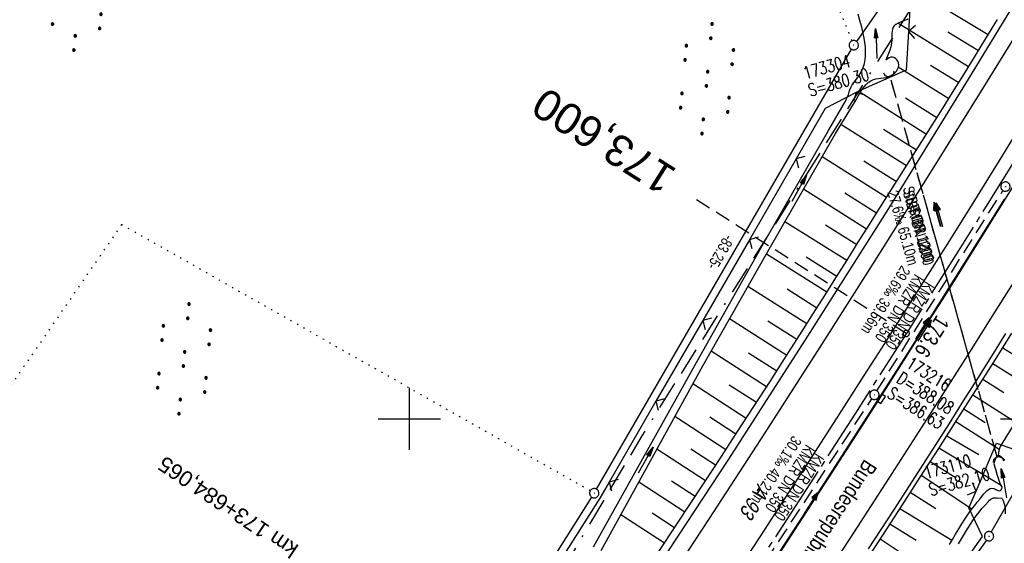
# Model space of a CAD drawing. Extents: x 508608 to 509338, y 452280 to 453218.
# Tile 16 of 29: x 508837 to 508996, y 452680 to 452764. Entities that reach past the tile are written whole.
import ezdxf
from ezdxf.enums import TextEntityAlignment as Align

# ---------------------------------------------------------------- set-up
doc = ezdxf.new("R2010")
doc.units = 0
doc.header["$LTSCALE"] = 10
doc.header["$MEASUREMENT"] = 0
for name, pattern in [('ACAD_ISO16W100', [73, 15, -6.5, 15, -6.5, 15, -7, 1, -7]), ('ACHSE', [5.5, 4, -0.5, 0.5, -0.5]), ('AUSGEZOGEN', [0]), ('LT00', [0]), ('LT12', [0.4, 0.3, -0.1]), ('LT17', [0.15, 0.1, -0.05]), ('PUNKTX2_STR', [0.6, 0.1, -0.5]), ('STRICHLINIE2', [0.375, 0.25, -0.125])]:
    doc.linetypes.add(name, pattern=pattern)
doc.layers.get('0').update_dxf_attribs({"linetype": 'LT00'})
for name, color, linetype in [('--EK_FBR', 250, 'LT00'), ('--EK_Halt-Pfeil', 4, 'LT00'), ('--EK_Haltung', 7, 'STRICHLINIE2'), ('--EK_Haltung-Text', 140, 'LT00'), ('--EK_Schacht-Text', 5, 'LT00'), ('--EK_ST-93-1', 30, 'LT17'), ('--EL_DFK_AB_L', 21, 'LT00'), ('--EL_DFK_AB_P', 7, 'LT00'), ('--EL_Halt-Pfeil', 4, 'LT00'), ('--EL_Haltung', 182, 'STRICHLINIE2'), ('--EL_Haltung-Text', 182, 'LT00'), ('-AX-093', 35, 'ACHSE'), ('-EL-93-1', 250, 'LT00'), ('-ST-93-1', 250, 'LT00'), ('ABSTAND', 8, 'LT00'), ('BAB-KABEL', 220, 'ACAD_ISO16W100'), ('BRD', 255, 'Continuous'), ('DFK_AB_L', 21, 'LT00'), ('DFK_AB_P', 7, 'LT00'), ('DFK_BES-WEGE', 255, 'LT00'), ('DFK_NUTZUNG', 250, 'LT00'), ('DFK_NUTZUNGSGRENZE', 70, 'PUNKTX2_STR'), ('DL', 182, 'LT12'), ('DL_PFEIL', 201, 'LT00'), ('DL_TEXT', 182, 'LT00'), ('PFEIL', 140, 'AUSGEZOGEN'), ('V119_AFBR_BAB', 250, 'LT00'), ('V119_BOESCH', 250, 'LT00'), ('V119_BOSCHUNG', 250, 'LT00'), ('V119_GRABEN', 250, 'LT00'), ('V119_H_BORD', 8, 'LT00'), ('V119_KA_PRUF', 182, 'LT00'), ('V119_LD_MARK', 250, 'LT00'), ('V119_RASTER', 250, 'LT00'), ('V119_SINKK', 182, 'LT00'), ('V119_UK_DURCH', 182, 'LT00'), ('V119_ZAUN', 40, 'LT00')]:
    doc.layers.add(name, color=color, linetype=linetype)
doc.styles.add('Arial', font='ARIAL.TTF')
doc.styles.add('Beschrift', font='ARIAL.TTF')
doc.styles.add('Haltungsbeschriftung', font='ARIAL.TTF', dxfattribs={"width": 0.75})
doc.styles.add('schachtbeschriftung', font='romans.shx', dxfattribs={"width": 0.75, "height": 2})
doc.styles.get("Standard").update_dxf_attribs({"font": 'ARIAL.TTF'})

# ---------------------------------------------------------------- blocks, each defined once
blk = doc.blocks.new('SYMB0003')
at = {"color": 0, "linetype": 'ByBlock'}
for p, q in [((-0.015712, 0), (0.010166, 0.012015)), ((0, -0.021257), (-0.015712, 0)), ((0.010166, 0.012015), (0, -0.021257))]:
    blk.add_line(p, q, dxfattribs=at)
for points in [[(-0.031395, 0.499013), (-0.093691, 0.491144), (-0.154509, 0.475528), (-0.21289, 0.452414), (-0.267913, 0.422164), (-0.318712, 0.385257), (-0.364484, 0.342274), (-0.404509, 0.293893), (-0.438154, 0.240877), (-0.464888, 0.184062), (-0.484292, 0.124345), (-0.496058, 0.062667), (-0.5, 0)], [(-0.5, 0), (-0.496058, -0.062667), (-0.484292, -0.124345), (-0.464888, -0.184062), (-0.438154, -0.240877), (-0.404509, -0.293893), (-0.364485, -0.342274), (-0.318712, -0.385257), (-0.267914, -0.422164), (-0.21289, -0.452414), (-0.154509, -0.475529), (-0.093691, -0.491144), (-0.031395, -0.499014), (0.031395, -0.499014)], [(0.5, 0), (0.496057, 0.062667), (0.484292, 0.124345), (0.464888, 0.184062), (0.438153, 0.240877), (0.404509, 0.293893), (0.364484, 0.342274), (0.318712, 0.385257), (0.267913, 0.422164), (0.21289, 0.452414), (0.154509, 0.475528), (0.093691, 0.491144), (0.031395, 0.499013), (-0.031395, 0.499013)], [(0.031395, -0.499014), (0.093691, -0.491144), (0.154509, -0.475529), (0.21289, -0.452414), (0.267914, -0.422164), (0.318712, -0.385257), (0.364485, -0.342274), (0.404509, -0.293893), (0.438154, -0.240877), (0.464889, -0.184062), (0.484292, -0.124345), (0.496058, -0.062667), (0.5, 0)]]:
    blk.add_lwpolyline(points, dxfattribs=at)
blk = doc.blocks.new('SYMB7110')
at = {"color": 0, "linetype": 'ByBlock'}
for p, q in [((-0.515, 0.392919), (-0.515, 0.367081)), ((-0.51, 0.362895), (-0.51, 0.397105)), ((-0.505, 0.399164), (-0.505, 0.360836)), ((-0.5, 0.360204), (-0.5, 0.399796)), ((-0.495, 0.399164), (-0.495, 0.360836)), ((-0.49, 0.362895), (-0.49, 0.397105)), ((-0.485, 0.392919), (-0.485, 0.367081)), ((-0.48, 0.379874), (-0.48, 0.380145)), ((-0.285, 0.392919), (-0.285, 0.367081)), ((-0.28, 0.362895), (-0.28, 0.397105)), ((-0.275, 0.399164), (-0.275, 0.360836)), ((-0.27, 0.360204), (-0.27, 0.399796)), ((-0.265, 0.399164), (-0.265, 0.360836)), ((-0.26, 0.362895), (-0.26, 0.397105)), ((-0.255, 0.392919), (-0.255, 0.367081)), ((-0.25, 0.379874), (-0.25, 0.380146)), ((0.255, 0.392919), (0.255, 0.367081)), ((0.26, 0.362895), (0.26, 0.397105)), ((0.265, 0.399164), (0.265, 0.360836)), ((0.27, 0.360204), (0.27, 0.399796)), ((0.275, 0.399164), (0.275, 0.360836)), ((0.28, 0.362895), (0.28, 0.397105)), ((0.285, 0.392919), (0.285, 0.367081)), ((0.29, 0.379874), (0.29, 0.380145)), ((0.485, 0.392919), (0.485, 0.367081)), ((0.49, 0.362895), (0.49, 0.397105)), ((0.495, 0.399164), (0.495, 0.360836)), ((0.5, 0.360204), (0.5, 0.399796)), ((0.505, 0.399164), (0.505, 0.360836)), ((0.51, 0.362895), (0.51, 0.397105)), ((0.515, 0.392919), (0.515, 0.367081)), ((0.52, 0.379874), (0.52, 0.380146)), ((-0.9, 0.012919), (-0.9, -0.012919)), ((-0.895, -0.017106), (-0.895, 0.017105)), ((-0.89, 0.019164), (-0.89, -0.019164)), ((-0.885, -0.019797), (-0.885, 0.019796)), ((-0.88, 0.019164), (-0.88, -0.019164)), ((-0.875, -0.017106), (-0.875, 0.017105)), ((-0.87, 0.012919), (-0.87, -0.012919)), ((-0.865, -0.000126), (-0.865, 0.000145)), ((-0.67, 0.012919), (-0.67, -0.012919)), ((-0.665, -0.017106), (-0.665, 0.017105)), ((-0.66, 0.019164), (-0.66, -0.019164)), ((-0.655, -0.019797), (-0.655, 0.019796)), ((-0.65, 0.019164), (-0.65, -0.019164)), ((-0.645, -0.017106), (-0.645, 0.017105)), ((-0.64, 0.012919), (-0.64, -0.012919)), ((-0.635, -0.000126), (-0.635, 0.000145)), ((-0.13, 0.012919), (-0.13, -0.012919)), ((-0.125, -0.017105), (-0.125, 0.017105)), ((-0.12, 0.019164), (-0.12, -0.019164)), ((-0.115, -0.019796), (-0.115, 0.019796)), ((-0.11, 0.019164), (-0.11, -0.019164)), ((-0.105, -0.017105), (-0.105, 0.017105)), ((-0.1, 0.012919), (-0.1, -0.012919)), ((-0.095, -0.000126), (-0.095, 0.000146)), ((0.1, 0.012919), (0.1, -0.012919)), ((0.105, -0.017105), (0.105, 0.017105)), ((0.11, 0.019164), (0.11, -0.019164)), ((0.115, -0.019796), (0.115, 0.019796)), ((0.12, 0.019164), (0.12, -0.019164)), ((0.125, -0.017105), (0.125, 0.017105)), ((0.13, 0.012919), (0.13, -0.012919)), ((0.135, -0.000126), (0.135, 0.000146)), ((0.64, 0.012919), (0.64, -0.012919)), ((0.645, -0.017105), (0.645, 0.017105)), ((0.65, 0.019164), (0.65, -0.019164)), ((0.655, -0.019796), (0.655, 0.019796)), ((0.66, 0.019164), (0.66, -0.019164)), ((0.665, -0.017105), (0.665, 0.017105)), ((0.67, 0.012919), (0.67, -0.012919)), ((0.675, -0.000126), (0.675, 0.000146)), ((0.87, 0.012919), (0.87, -0.012919)), ((0.875, -0.017105), (0.875, 0.017105)), ((0.88, 0.019164), (0.88, -0.019164)), ((0.885, -0.019796), (0.885, 0.019796)), ((0.89, 0.019164), (0.89, -0.019164)), ((0.895, -0.017105), (0.895, 0.017105)), ((0.9, 0.012919), (0.9, -0.012919)), ((0.905, -0.000126), (0.905, 0.000146)), ((-0.515, -0.367081), (-0.515, -0.392919)), ((-0.51, -0.397105), (-0.51, -0.362895)), ((-0.505, -0.360836), (-0.505, -0.399164)), ((-0.5, -0.399796), (-0.5, -0.360204)), ((-0.495, -0.360836), (-0.495, -0.399164)), ((-0.49, -0.397106), (-0.49, -0.362895)), ((-0.485, -0.367081), (-0.485, -0.392919)), ((-0.48, -0.380126), (-0.48, -0.379855)), ((-0.285, -0.367081), (-0.285, -0.392919)), ((-0.28, -0.397105), (-0.28, -0.362895)), ((-0.275, -0.360836), (-0.275, -0.399164)), ((-0.27, -0.399796), (-0.27, -0.360204)), ((-0.265, -0.360836), (-0.265, -0.399164)), ((-0.26, -0.397105), (-0.26, -0.362895)), ((-0.255, -0.367081), (-0.255, -0.392919)), ((-0.25, -0.380126), (-0.25, -0.379855)), ((0.255, -0.367081), (0.255, -0.392919)), ((0.26, -0.397105), (0.26, -0.362895)), ((0.265, -0.360836), (0.265, -0.399164)), ((0.27, -0.399796), (0.27, -0.360204)), ((0.275, -0.360836), (0.275, -0.399164)), ((0.28, -0.397105), (0.28, -0.362895)), ((0.285, -0.367081), (0.285, -0.392919)), ((0.29, -0.380126), (0.29, -0.379855)), ((0.485, -0.367081), (0.485, -0.392919)), ((0.49, -0.397105), (0.49, -0.362895)), ((0.495, -0.360836), (0.495, -0.399164)), ((0.5, -0.399796), (0.5, -0.360204)), ((0.505, -0.360836), (0.505, -0.399164)), ((0.51, -0.397105), (0.51, -0.362895)), ((0.515, -0.367081), (0.515, -0.392919)), ((0.52, -0.380126), (0.52, -0.379855))]:
    blk.add_line(p, q, dxfattribs=at)
for points in [[(-0.48, 0.38), (-0.481981, 0.388678), (-0.48753, 0.395637), (-0.49555, 0.399499), (-0.50445, 0.399499), (-0.51247, 0.395637), (-0.518019, 0.388678), (-0.52, 0.38), (-0.518019, 0.371322), (-0.51247, 0.364363), (-0.50445, 0.360501), (-0.49555, 0.360501), (-0.48753, 0.364363), (-0.481981, 0.371322), (-0.48, 0.38)], [(-0.25, 0.38), (-0.251981, 0.388678), (-0.25753, 0.395637), (-0.26555, 0.399499), (-0.27445, 0.399499), (-0.28247, 0.395637), (-0.288019, 0.388678), (-0.29, 0.38), (-0.288019, 0.371322), (-0.28247, 0.364363), (-0.27445, 0.360501), (-0.26555, 0.360501), (-0.25753, 0.364363), (-0.251981, 0.371322), (-0.25, 0.38)], [(0.29, 0.38), (0.288019, 0.388678), (0.28247, 0.395637), (0.27445, 0.399499), (0.26555, 0.399499), (0.25753, 0.395637), (0.251981, 0.388678), (0.25, 0.38), (0.251981, 0.371322), (0.25753, 0.364363), (0.26555, 0.360501), (0.27445, 0.360501), (0.28247, 0.364363), (0.288019, 0.371322), (0.29, 0.38)], [(0.52, 0.38), (0.518019, 0.388678), (0.51247, 0.395637), (0.50445, 0.399499), (0.495549, 0.399499), (0.48753, 0.395637), (0.481981, 0.388678), (0.48, 0.38), (0.481981, 0.371322), (0.48753, 0.364363), (0.495549, 0.360501), (0.50445, 0.360501), (0.51247, 0.364363), (0.518019, 0.371322), (0.52, 0.38)], [(-0.865, 0), (-0.866981, 0.008678), (-0.87253, 0.015637), (-0.88055, 0.019498), (-0.88945, 0.019498), (-0.89747, 0.015637), (-0.903019, 0.008678), (-0.905, 0)], [(-0.905, 0), (-0.903019, -0.008678), (-0.89747, -0.015637), (-0.88945, -0.019499), (-0.88055, -0.019499), (-0.87253, -0.015637), (-0.866981, -0.008678), (-0.865, 0)], [(-0.635, 0), (-0.636981, 0.008678), (-0.64253, 0.015637), (-0.65055, 0.019498), (-0.65945, 0.019498), (-0.66747, 0.015637), (-0.673019, 0.008678), (-0.675, 0)], [(-0.675, 0), (-0.673019, -0.008678), (-0.66747, -0.015637), (-0.65945, -0.019499), (-0.65055, -0.019499), (-0.64253, -0.015637), (-0.636981, -0.008678), (-0.635, 0)], [(-0.095, 0), (-0.096981, 0.008678), (-0.10253, 0.015637), (-0.11055, 0.019499), (-0.11945, 0.019499), (-0.12747, 0.015637), (-0.133019, 0.008678), (-0.135, 0)], [(-0.135, 0), (-0.133019, -0.008678), (-0.12747, -0.015637), (-0.11945, -0.019499), (-0.11055, -0.019499), (-0.10253, -0.015637), (-0.096981, -0.008678), (-0.095, 0)], [(0.135, 0), (0.133019, 0.008678), (0.12747, 0.015637), (0.11945, 0.019499), (0.11055, 0.019499), (0.10253, 0.015637), (0.096981, 0.008678), (0.095, 0)], [(0.095, 0), (0.096981, -0.008678), (0.10253, -0.015637), (0.11055, -0.019499), (0.11945, -0.019499), (0.12747, -0.015637), (0.133019, -0.008678), (0.135, 0)], [(0.675, 0), (0.673019, 0.008678), (0.66747, 0.015637), (0.65945, 0.019499), (0.65055, 0.019499), (0.64253, 0.015637), (0.636981, 0.008678), (0.635, 0)], [(0.635, 0), (0.636981, -0.008678), (0.64253, -0.015637), (0.65055, -0.019499), (0.65945, -0.019499), (0.66747, -0.015637), (0.673019, -0.008678), (0.675, 0)], [(0.905, 0), (0.903019, 0.008678), (0.89747, 0.015637), (0.88945, 0.019499), (0.88055, 0.019499), (0.87253, 0.015637), (0.866981, 0.008678), (0.865, 0)], [(0.865, 0), (0.866981, -0.008678), (0.87253, -0.015637), (0.88055, -0.019499), (0.88945, -0.019499), (0.89747, -0.015637), (0.903019, -0.008678), (0.905, 0)], [(-0.48, -0.38), (-0.481981, -0.371322), (-0.48753, -0.364363), (-0.49555, -0.360501), (-0.50445, -0.360501), (-0.51247, -0.364363), (-0.518019, -0.371322), (-0.52, -0.38), (-0.518019, -0.388678), (-0.51247, -0.395637), (-0.50445, -0.399499), (-0.49555, -0.399499), (-0.48753, -0.395637), (-0.481981, -0.388678), (-0.48, -0.38)], [(-0.25, -0.38), (-0.251981, -0.371322), (-0.25753, -0.364363), (-0.26555, -0.360501), (-0.27445, -0.360501), (-0.28247, -0.364363), (-0.288019, -0.371322), (-0.29, -0.38), (-0.288019, -0.388678), (-0.28247, -0.395637), (-0.27445, -0.399499), (-0.26555, -0.399499), (-0.25753, -0.395637), (-0.251981, -0.388678), (-0.25, -0.38)], [(0.29, -0.38), (0.288019, -0.371322), (0.28247, -0.364363), (0.27445, -0.360501), (0.26555, -0.360501), (0.25753, -0.364363), (0.251981, -0.371322), (0.25, -0.38), (0.251981, -0.388678), (0.25753, -0.395637), (0.26555, -0.399499), (0.27445, -0.399499), (0.28247, -0.395637), (0.288019, -0.388678), (0.29, -0.38)], [(0.52, -0.38), (0.518019, -0.371322), (0.51247, -0.364363), (0.50445, -0.360501), (0.495549, -0.360501), (0.48753, -0.364363), (0.481981, -0.371322), (0.48, -0.38), (0.481981, -0.388678), (0.48753, -0.395637), (0.495549, -0.399499), (0.50445, -0.399499), (0.51247, -0.395637), (0.518019, -0.388678), (0.52, -0.38)]]:
    blk.add_lwpolyline(points, dxfattribs=at)
blk = doc.blocks.new('SYMB2')
at = {"color": 0, "linetype": 'ByBlock', "flags": 128}
for points in [[(-0.031395, 0.499013), (-0.093691, 0.491144), (-0.154509, 0.475528), (-0.21289, 0.452414), (-0.267913, 0.422164), (-0.318712, 0.385257), (-0.364484, 0.342274), (-0.404509, 0.293893), (-0.438154, 0.240877), (-0.464888, 0.184062), (-0.484292, 0.124345), (-0.496058, 0.062667), (-0.5, 0)], [(-0.5, 0), (-0.496058, -0.062667), (-0.484292, -0.124345), (-0.464888, -0.184062), (-0.438154, -0.240877), (-0.404509, -0.293893), (-0.364485, -0.342274), (-0.318712, -0.385257), (-0.267914, -0.422164), (-0.21289, -0.452414), (-0.154509, -0.475529), (-0.093691, -0.491144), (-0.031395, -0.499014), (0.031395, -0.499014)], [(0.5, 0), (0.496057, 0.062667), (0.484292, 0.124345), (0.464888, 0.184062), (0.438153, 0.240877), (0.404509, 0.293893), (0.364484, 0.342274), (0.318712, 0.385257), (0.267913, 0.422164), (0.21289, 0.452414), (0.154509, 0.475528), (0.093691, 0.491144), (0.031395, 0.499013), (-0.031395, 0.499013)], [(0.031395, -0.499014), (0.093691, -0.491144), (0.154509, -0.475529), (0.21289, -0.452414), (0.267914, -0.422164), (0.318712, -0.385257), (0.364485, -0.342274), (0.404509, -0.293893), (0.438154, -0.240877), (0.464889, -0.184062), (0.484292, -0.124345), (0.496058, -0.062667), (0.5, 0)]]:
    blk.add_lwpolyline(points, dxfattribs=at)
blk = doc.blocks.new('SYMB0024')
at = {"color": 0, "linetype": 'ByBlock'}
for p, q in [((-0.5, 0.5), (0, 0)), ((0, 0), (0.5, 0.5))]:
    blk.add_line(p, q, dxfattribs=at)
blk = doc.blocks.new('Pfreil3')
at = {"layer": 'PFEIL'}
blk.add_hatch(color=256, dxfattribs=at).paths.add_polyline_path([(-1.55, 0.27), (-1.55, -0.27), (0, 0)])
for p, q in [((-1.55, 0), (-4.83, 0)), ((-1.55, -0.27), (-1.55, 0.27)), ((-1.55, 0.27), (0, 0)), ((0, 0), (-1.55, -0.27))]:
    blk.add_line(p, q, dxfattribs=at)
blk = doc.blocks.new('SYMB0652')
at = {"color": 0, "linetype": 'ByBlock'}
blk.add_lwpolyline([(-0.15, -0.075), (0.15, -0.075), (0.15, 0.075), (-0.15, 0.075), (-0.15, -0.075)], dxfattribs=at)
blk = doc.blocks.new('SYMB1107')
at = {"color": 0, "linetype": 'ByBlock'}
for points in [[(-0.2, 0), (-0.196157, 0.039018), (-0.184776, 0.076537), (-0.166294, 0.111114), (-0.141421, 0.141421), (-0.111114, 0.166294), (-0.076537, 0.184776), (-0.039018, 0.196157), (0, 0.2)], [(0, 0.2), (0.039018, 0.196157), (0.076537, 0.184776), (0.111114, 0.166294), (0.141421, 0.141421), (0.166294, 0.111114), (0.184776, 0.076537), (0.196157, 0.039018), (0.2, 0)]]:
    blk.add_lwpolyline(points, dxfattribs=at)
blk = doc.blocks.new('SYMB0070')
at = {"color": 0, "linetype": 'ByBlock'}
for p, q in [((-0.5, 0), (0.2, 0)), ((0.5, 0), (0.2, 0.1)), ((0.2, 0.1), (0.2, 0)), ((0.468, 0), (0.21, 0.086)), ((0.21, 0.086), (0.21, -0.086)), ((0.21, -0.086), (0.468, 0)), ((0.22, -0.072), (0.437, 0)), ((0.23, -0.058), (0.405, 0)), ((0.24, -0.045), (0.374, 0)), ((0.342, 0), (0.25, 0.031)), ((0.25, 0.031), (0.25, -0.031)), ((0.25, -0.031), (0.342, 0)), ((0.26, -0.017), (0.31, 0)), ((0.27, -0.003), (0.279, 0))]:
    blk.add_line(p, q, dxfattribs=at)
for points in [[(0.2, 0), (0.2, -0.1), (0.5, 0)], [(0.437, 0), (0.22, 0.072), (0.22, -0.072)], [(0.405, 0), (0.23, 0.058), (0.23, -0.058)], [(0.374, 0), (0.24, 0.045), (0.24, -0.045)], [(0.31, 0), (0.26, 0.017), (0.26, -0.017)], [(0.279, 0), (0.27, 0.003), (0.27, -0.003)]]:
    blk.add_lwpolyline(points, dxfattribs=at)

msp = doc.modelspace()

# ---------------------------------------------------------------- linework, layer by layer
at = {"layer": '--EK_FBR'}
for points in [[(508880.93, 452589.59), (508895.48, 452610.58), (508909.4, 452630.77), (508923.88, 452651.97), (508937.63, 452672.67), (508951.35, 452693.5), (508964.06, 452713.29), (508976.78, 452733.41), (508989.85, 452754.62), (509002.74, 452775.73)], [(508973.79, 452679.08), (508975.83, 452682.2), (508977.87, 452685.33), (508979.89, 452688.47), (508982.2, 452692.06), (508984.5, 452695.66), (508986.79, 452699.26), (508989.07, 452702.87), (508991.35, 452706.48), (508993.62, 452710.1), (508995.89, 452713.71)]]:
    msp.add_lwpolyline(points, dxfattribs=at)
at = {"layer": '--EK_FBR', "color": 2}
for points in [[(508999.25, 452748.76), (508994.92, 452741.72), (508990.56, 452734.69), (508986.19, 452727.68), (508982.92, 452722.49), (508979.65, 452717.31), (508976.37, 452712.14), (508973.07, 452706.97), (508968.62, 452700.02), (508964.16, 452693.08), (508959.67, 452686.15), (508957.05, 452682.11), (508954.42, 452678.08)], [(508959.16, 452677.81), (508961.93, 452682.07), (508964.7, 452686.33), (508967.46, 452690.6), (508970.21, 452694.87), (508973.41, 452699.86), (508976.61, 452704.87), (508979.8, 452709.87), (508982.98, 452714.89), (508986.15, 452719.91), (508990.79, 452727.29), (508995.4, 452734.7), (509000, 452742.11)]]:
    msp.add_lwpolyline(points, dxfattribs=at)
at = {"layer": '--EK_Haltung'}
for p, q in [((508994.48, 452693.84), (508977.25, 452755.06)), ((508975.14, 452704.49), (508995.39, 452736.72)), ((508953.2, 452670.8), (508974.33, 452703.23))]:
    msp.add_line(p, q, dxfattribs=at)
at = {"layer": '--EK_ST-93-1', "ltscale": 2.5}
msp.add_line((508979.87, 452713.73), (508946.14, 452735.23), dxfattribs=at)
at = {"layer": '--EL_DFK_AB_L'}
for p, q in [((509002.49, 452804.54), (508971.86, 452760.7)), ((508930.11, 452688.69), (508971.05, 452759.44)), ((508993.53, 452681.77), (509003.22, 452698.77)), ((508865.87, 452586.89), (508929.33, 452687.4)), ((508992.73, 452680.51), (508954.53, 452626.6))]:
    msp.add_line(p, q, dxfattribs=at)
at = {"layer": '--EL_Haltung'}
for p, q in [((508994.48, 452693.84), (508977.25, 452755.06)), ((508975.14, 452704.49), (508995.39, 452736.72)), ((508953.2, 452670.8), (508974.33, 452703.23))]:
    msp.add_line(p, q, dxfattribs=at)
at = {"layer": '-AX-093', "ltscale": 0.2}
msp.add_lwpolyline([(509012.61, 452766.6), (509004.55, 452753.35), (508996.41, 452740.14), (508988.21, 452726.97), (508979.94, 452713.85), (508971.6, 452700.76), (508963.2, 452687.73), (508954.73, 452674.73), (508946.19, 452661.78), (508937.58, 452648.87), (508933.88, 452643.37), (508925.18, 452630.52), (508916.42, 452617.72), (508907.61, 452604.95), (508898.75, 452592.22)], dxfattribs=at)
at = {"layer": 'BAB-KABEL', "ltscale": 0.03, "flags": 128}
msp.add_lwpolyline([(509190.65, 453157.76), (509176.33, 453125.19), (509165.06, 453100.23), (509153.55, 453075.09), (509148.01, 453065.44), (509135.55, 453045.81), (509128.34, 453033.07), (509117.31, 453012), (509114.66, 453006.92), (509112.34, 453002.5), (509098.17, 452970.21), (509087.82, 452945.93), (509068.41, 452910.7), (509057.01, 452890.43), (509045.18, 452869.95), (509035.91, 452855), (509027.04, 452839.79), (508937.35, 452697.26), (508924.42, 452675.35), (508908.21, 452648.44), (508891.3, 452622.22), (508871.47, 452591.87), (508849.05, 452558.76), (508826.97, 452526.86), (508801.72, 452487.7), (508789.67, 452493.61), (508767.91, 452468.51), (508776.27, 452454.53), (508770.9, 452446.66), (508758.42, 452428.43), (508739.68, 452403.76), (508729.29, 452388.82), (508718.54, 452373.23), (508713.23, 452365.42)], dxfattribs=at)
at = {"layer": 'DFK_AB_L'}
for p, q in [((509002.49, 452804.54), (508971.86, 452760.7)), ((508930.11, 452688.69), (508971.05, 452759.44)), ((508993.53, 452681.77), (509003.22, 452698.77)), ((508865.87, 452586.89), (508929.33, 452687.4)), ((508992.73, 452680.51), (508954.53, 452626.6))]:
    msp.add_line(p, q, dxfattribs=at)
at = {"layer": 'DFK_NUTZUNGSGRENZE', "ltscale": 0.2}
for p, q in [((508942.48, 452829.75), (508971.14, 452760.78)), ((508853.77, 452731.24), (508827.11, 452692.48)), ((508929.08, 452688.41), (508853.77, 452731.24))]:
    msp.add_line(p, q, dxfattribs=at)
at = {"layer": 'DL'}
msp.add_line((508994.48, 452693.84), (508977.25, 452755.06), dxfattribs=at)
at = {"layer": 'V119_AFBR_BAB'}
for points in [[(508880.93, 452589.59), (508895.48, 452610.58), (508909.4, 452630.77), (508923.88, 452651.97), (508937.63, 452672.67), (508951.35, 452693.5), (508964.06, 452713.29), (508976.78, 452733.41), (508989.85, 452754.62), (509002.74, 452775.73)], [(508973.79, 452679.08), (508975.83, 452682.2), (508977.87, 452685.33), (508979.89, 452688.47), (508982.2, 452692.06), (508984.5, 452695.66), (508986.79, 452699.26), (508989.07, 452702.87), (508991.35, 452706.48), (508993.62, 452710.1), (508995.89, 452713.71)]]:
    msp.add_lwpolyline(points, dxfattribs=at)
at = {"layer": 'V119_AFBR_BAB', "color": 0}
for points in [[(508999.25, 452748.76), (508994.92, 452741.72), (508990.56, 452734.69), (508986.19, 452727.68), (508982.92, 452722.49), (508979.65, 452717.31), (508976.37, 452712.14), (508973.07, 452706.97), (508968.62, 452700.02), (508964.16, 452693.08), (508959.67, 452686.15), (508957.05, 452682.11), (508954.42, 452678.08)], [(508959.16, 452677.81), (508961.93, 452682.07), (508964.7, 452686.33), (508967.46, 452690.6), (508970.21, 452694.87), (508973.41, 452699.86), (508976.61, 452704.87), (508979.8, 452709.87), (508982.98, 452714.89), (508986.15, 452719.91), (508990.79, 452727.29), (508995.4, 452734.7), (509000, 452742.11)]]:
    msp.add_lwpolyline(points, dxfattribs=at)
at = {"layer": 'V119_BOESCH'}
for points in [[(508939.42, 452677.59), (508942.11, 452681.68), (508944.79, 452685.77), (508947.48, 452689.86), (508950.16, 452693.96), (508952.77, 452697.98), (508955.39, 452702), (508957.99, 452706.03), (508960.58, 452710.07), (508963.16, 452714.12), (508964.97, 452716.97), (508966.77, 452719.82), (508968.57, 452722.68), (508970.36, 452725.54), (508972.16, 452728.4), (508973.95, 452731.25), (508975.75, 452734.11), (508977.41, 452736.73), (508979.06, 452739.35), (508980.72, 452741.97), (508982.38, 452744.6), (508984.03, 452747.22), (508985.68, 452749.84), (508987.32, 452752.47), (508988.95, 452755.11), (508990.82, 452758.14), (508992.67, 452761.17), (508994.52, 452764.21)], [(509039.78, 452764.34), (509038.4, 452761.95), (509037.01, 452759.58), (509035.59, 452757.23), (509034.04, 452754.72), (509032.46, 452752.23), (509030.85, 452749.76), (509029.22, 452747.3), (509027.56, 452744.85), (509025.89, 452742.42), (509024.21, 452739.99), (509022.51, 452737.58), (509020.8, 452735.17), (509019.09, 452732.76), (509017.37, 452730.36), (509015.65, 452727.96), (509013.71, 452725.24), (509011.76, 452722.53), (509009.82, 452719.81), (508994.97, 452695.56), (508994.79, 452695.07), (508994.68, 452694.57), (508994.65, 452694.05)], [(508973.22, 452676.82), (508976.19, 452681.43), (508979.16, 452686.03), (508982.12, 452690.64), (508985.08, 452695.25), (508988.03, 452699.87), (508990.97, 452704.49), (508993.91, 452709.12), (508996.83, 452713.76)]]:
    msp.add_lwpolyline(points, dxfattribs=at)
at = {"layer": 'V119_BOSCHUNG'}
for p, q in [((508993.02, 452761.74), (508983.65, 452767.45)), ((508989.87, 452756.59), (508978.51, 452763.61)), ((508991.45, 452759.17), (508986.54, 452762.18)), ((508986.69, 452751.47), (508978.58, 452756.54)), ((508988.29, 452754.03), (508983.77, 452756.82)), ((508983.1, 452745.75), (508972.45, 452752.46)), ((508984.77, 452748.4), (508979.74, 452751.55)), ((508979.89, 452740.66), (508969.36, 452747.33)), ((508981.49, 452743.2), (508976.21, 452746.54)), ((508976.68, 452735.59), (508966.34, 452742.14)), ((508978.29, 452738.13), (508973.06, 452741.44)), ((508973.49, 452730.52), (508963.35, 452736.91)), ((508975.08, 452733.05), (508969.97, 452736.29)), ((508970.32, 452725.46), (508960.36, 452731.68)), ((508971.91, 452727.99), (508966.88, 452731.14)), ((508967.11, 452720.36), (508957.4, 452726.48)), ((508968.71, 452722.91), (508963.8, 452726)), ((508963.9, 452715.28), (508954.43, 452721.27)), ((508965.5, 452717.81), (508960.71, 452720.85)), ((508960.66, 452710.2), (508951.48, 452716.07)), ((508962.28, 452712.74), (508957.62, 452715.7)), ((508957.41, 452705.14), (508948.51, 452710.86)), ((508995.36, 452711.43), (508998.73, 452709.31)), ((508959.04, 452707.66), (508954.52, 452710.57)), ((508993.77, 452708.91), (509000.52, 452704.63)), ((508992.17, 452706.38), (508995.56, 452704.22)), ((508954.14, 452700.08), (508945.59, 452705.64)), ((508955.78, 452702.61), (508951.41, 452705.43)), ((508990.56, 452703.85), (508997.38, 452699.5)), ((508989.13, 452701.6), (508992.56, 452699.41)), ((508950.86, 452695.04), (508942.69, 452700.38)), ((508952.5, 452697.55), (508948.32, 452700.28)), ((508987.83, 452699.56), (508994.81, 452695.13)), ((508986.38, 452697.29), (508991.53, 452694.25)), ((508947.58, 452690.02), (508939.79, 452695.11)), ((508949.22, 452692.53), (508945.23, 452695.14)), ((508995.12, 452689.3), (508985.09, 452695.26)), ((508987.9, 452690.45), (508983.68, 452693.07)), ((508990.38, 452685.46), (508982.27, 452690.87)), ((508944.29, 452685), (508936.88, 452689.84)), ((508945.93, 452687.51), (508942.13, 452689.99)), ((508984.59, 452685.52), (508980.51, 452688.14)), ((508987.19, 452680.43), (508978.82, 452685.51)), ((508940.99, 452679.99), (508933.98, 452684.57)), ((508942.64, 452682.49), (508939.04, 452684.85)), ((508981.43, 452680.42), (508977.23, 452683.04)), ((508983.94, 452675.17), (508975.67, 452680.63))]:
    msp.add_line(p, q, dxfattribs=at)
at = {"layer": 'V119_GRABEN'}
for p, q in [((508993.92, 452692.76), (508994.35, 452691.35)), ((508995.28, 452687.2), (508994.6, 452687.27))]:
    msp.add_line(p, q, dxfattribs=at)
for points in [[(508929.6, 452679.43), (508946.2, 452709.16), (508956.7, 452727.84), (508967.37, 452746.37), (508970.1, 452751.08), (508970.28, 452751.44), (508970.43, 452751.8), (508970.56, 452752.18), (508970.69, 452752.56), (508970.82, 452752.93), (508970.98, 452753.29), (508971.19, 452753.69), (508971.43, 452754.06), (508971.69, 452754.43), (508971.95, 452754.79), (508972.22, 452755.15), (508972.47, 452755.52), (508972.69, 452755.9), (508972.96, 452756.49), (508973.15, 452757.12), (508973.27, 452757.78), (508973.33, 452758.45), (508973.33, 452759.14), (508973.29, 452759.84), (508973.21, 452760.54), (508973.09, 452761.24), (508972.95, 452761.94), (508972.7, 452763), (508972.42, 452764.04), (508972.11, 452765.05)], [(508980.14, 452764.27), (508979.74, 452764.11), (508979.32, 452763.95), (508978.92, 452763.8), (508978.54, 452763.62), (508978.21, 452763.43), (508977.93, 452763.19), (508977.73, 452762.91), (508977.63, 452762.65), (508977.58, 452762.35), (508977.55, 452762.02), (508977.55, 452761.69), (508977.55, 452761.34), (508977.55, 452761), (508977.49, 452760.4), (508977.38, 452759.83), (508977.21, 452759.28), (508977.02, 452758.74), (508976.79, 452758.21), (508976.56, 452757.68)], [(508930.82, 452678.85), (508947.19, 452708.53), (508957.64, 452726.91), (508968.47, 452745.87), (508971.38, 452750.6), (508971.64, 452751.05), (508971.91, 452751.52), (508972.18, 452751.99), (508972.46, 452752.47), (508972.75, 452752.93), (508973.06, 452753.36), (508973.4, 452753.75), (508973.76, 452754.09), (508974.15, 452754.37), (508974.58, 452754.57), (508974.95, 452754.68), (508975.35, 452754.74), (508975.76, 452754.79), (508976.19, 452754.84), (508976.61, 452754.91), (508977.03, 452755.03), (508977.43, 452755.21), (508977.75, 452755.4), (508978.04, 452755.65), (508978.28, 452755.92), (508978.48, 452756.23), (508978.61, 452756.56), (508978.66, 452756.89), (508978.62, 452757.23), (508978.5, 452757.5), (508978.34, 452757.75), (508978.13, 452757.95), (508977.89, 452758.1), (508977.64, 452758.17), (508977.37, 452758.15), (508977.1, 452758.04), (508976.83, 452757.88), (508976.56, 452757.68)], [(508995.68, 452693.33), (508995.45, 452693.56), (508995.24, 452693.76), (508995.03, 452693.92), (508994.83, 452694.03), (508994.65, 452694.05), (508994.47, 452693.96), (508994.31, 452693.76), (508994.17, 452693.47), (508994.04, 452693.13), (508993.92, 452692.76)], [(508986.81, 452679.77), (508987.3, 452680.62), (508987.8, 452681.46), (508988.29, 452682.29), (508988.78, 452683.1), (508989.29, 452683.89), (508989.8, 452684.65), (508990.15, 452685.13), (508990.5, 452685.61), (508990.87, 452686.09), (508991.26, 452686.58), (508991.68, 452687.1), (508992.13, 452687.66), (508992.35, 452687.93), (508992.58, 452688.2), (508992.83, 452688.45), (508993.08, 452688.65), (508993.34, 452688.78), (508993.62, 452688.84), (508993.91, 452688.8), (508994.09, 452688.72), (508994.28, 452688.62), (508994.47, 452688.53), (508994.65, 452688.46), (508994.83, 452688.44), (508995, 452688.49), (508995.14, 452688.61), (508995.24, 452688.77), (508995.28, 452688.95), (508995.24, 452689.1), (508995.01, 452689.46), (508994.35, 452691.35)], [(508988.28, 452679.9), (508988.74, 452680.71), (508989.21, 452681.51), (508989.69, 452682.3), (508990.18, 452683.08), (508990.68, 452683.83), (508991.11, 452684.42), (508991.56, 452685), (508992.03, 452685.58), (508992.53, 452686.14), (508993.07, 452686.71), (508993.25, 452686.9), (508993.45, 452687.07), (508993.66, 452687.2), (508993.88, 452687.29), (508994.11, 452687.32), (508994.35, 452687.3), (508994.6, 452687.27)], [(508995.28, 452687.2), (508995.42, 452686.86), (508995.55, 452686.51), (508995.65, 452686.16), (508995.71, 452685.81), (508995.74, 452685.44), (508995.76, 452685.08), (508995.76, 452684.71)]]:
    msp.add_lwpolyline(points, dxfattribs=at)
at = {"layer": 'V119_H_BORD'}
msp.add_lwpolyline([(508903.57, 452595.93), (508907.42, 452601.47), (508911.28, 452607.02), (508914.1, 452611.09), (508916.92, 452615.17), (508919.74, 452619.25), (508922.55, 452623.33), (508925.35, 452627.42), (508930.42, 452634.85), (508935.47, 452642.31), (508940.48, 452649.78), (508945.48, 452657.26), (508950.45, 452664.76), (508955.4, 452672.28), (508960.32, 452679.82), (508965.23, 452687.36), (508970.11, 452694.92), (508974.42, 452701.64), (508978.72, 452708.37), (508982.99, 452715.11), (508987.25, 452721.85), (508991.49, 452728.62), (508995.72, 452735.39)], dxfattribs=at)
at = {"layer": 'V119_LD_MARK'}
for points in [[(509027.72, 452771.9), (509022.58, 452763.36), (509017.42, 452754.83), (509012.22, 452746.32), (509006.99, 452737.83), (509002.77, 452731.03), (508998.53, 452724.24), (508994.27, 452717.46), (508990, 452710.7), (508985.7, 452703.94), (508981.39, 452697.2), (508977.06, 452690.47), (508970.77, 452680.74), (508964.44, 452671.03), (508958.08, 452661.35), (508951.68, 452651.69), (508945.25, 452642.05), (508938.78, 452632.44), (508932.28, 452622.85), (508927.8, 452616.3), (508923.31, 452609.76), (508918.81, 452603.22), (508914.29, 452596.7)], [(508888.46, 452595.52), (508893.17, 452602.28), (508897.86, 452609.05), (508902.53, 452615.83), (508907.2, 452622.62), (508911.84, 452629.42), (508921.04, 452642.99), (508930.18, 452656.61), (508939.24, 452670.27), (508948.24, 452683.98), (508957.17, 452697.73), (508966.04, 452711.53), (508974.83, 452725.37), (508983.56, 452739.26), (508992.21, 452753.18), (508996.54, 452760.2), (509000.84, 452767.23)]]:
    msp.add_lwpolyline(points, dxfattribs=at)
at = {"layer": 'V119_RASTER'}
for p, q in [((508900, 452705), (508900, 452695)), ((508895, 452700), (508905, 452700)), ((508995, 452700), (509005, 452700))]:
    msp.add_line(p, q, dxfattribs=at)
at = {"layer": 'V119_ZAUN'}
for p, q in [((508962.15, 452741.8), (508954.65, 452728.81)), ((508954.65, 452728.81), (508947.15, 452715.82)), ((508947.15, 452715.82), (508939.64, 452702.83)), ((508939.64, 452702.83), (508932.14, 452689.84))]:
    msp.add_line(p, q, dxfattribs=at)
for points in [[(508984.25, 452776.18), (508980.75, 452771.13), (508980.22, 452762.29)], [(508980.22, 452762.29), (508979.84, 452756.07), (508972.45, 452752.82), (508971.83, 452752.5)], [(508971.83, 452752.5), (508966.84, 452749.92), (508962.15, 452741.8)], [(508991.08, 452688.35), (508994.37, 452696.1), (508999.09, 452694.43)], [(508932.14, 452689.84), (508930.65, 452687.26), (508924.19, 452677.12)], [(508988.09, 452675.38), (508992.14, 452681.06), (508989.93, 452685.67), (508991.08, 452688.35)]]:
    msp.add_lwpolyline(points, dxfattribs=at)

# ---------------------------------------------------------------- block references
at = {"layer": '--EK_Halt-Pfeil', "yscale": 4, "zscale": 4}
for p, xscale, rotation in [((508985.19, 452732.8), 3.999999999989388, 105.7247499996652), ((508982.86, 452714.2), 4.000000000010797, 57.85205000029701), ((508964.6, 452686.47), 3.999999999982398, 56.90734000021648)]:
    msp.add_blockref('SYMB0070', p, dxfattribs=dict(at, xscale=xscale, rotation=rotation))
at = {"layer": '--EL_DFK_AB_P', "xscale": 1.500000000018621, "yscale": 1.5, "zscale": 1.5, "rotation": 264.7377099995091}
for p in [(508971.43, 452760.09), (508929.73, 452688.04), (508993.16, 452681.12)]:
    msp.add_blockref('SYMB0003', p, dxfattribs=at)
at = {"layer": '--EL_Halt-Pfeil', "yscale": 4, "zscale": 4}
for p, xscale, rotation in [((508984.84, 452732.9), 3.999999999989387, 105.7247499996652), ((508982.47, 452714.56), 4.000000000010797, 57.85205000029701), ((508964.6, 452686.47), 3.999999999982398, 56.90734000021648)]:
    msp.add_blockref('SYMB0070', p, dxfattribs=dict(at, xscale=xscale, rotation=rotation))
at = {"layer": '-ST-93-1', "rotation": 274.1956499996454}
msp.add_blockref('SYMB2', (508979.87, 452713.73), dxfattribs=at)
at = {"layer": 'DFK_AB_P', "xscale": 1.500000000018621, "yscale": 1.5, "zscale": 1.5, "rotation": 264.7377099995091}
for p in [(508971.43, 452760.09), (508929.73, 452688.04), (508993.16, 452681.12)]:
    msp.add_blockref('SYMB0003', p, dxfattribs=at)
at = {"layer": 'DFK_NUTZUNG', "xscale": 9.999999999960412, "yscale": 10, "zscale": 10, "rotation": 264.7377000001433}
for p in [(508846.92, 452768.11), (508947.85, 452754.68), (508863.81, 452709.63)]:
    msp.add_blockref('SYMB7110', p, dxfattribs=at)
at = {"layer": 'DL_PFEIL', "xscale": 3.999999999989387, "yscale": 4, "zscale": 4, "rotation": 105.7247499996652}
msp.add_blockref('SYMB0070', (508984.95, 452732.8), dxfattribs=at)
at = {"layer": 'PFEIL'}
for p, rotation in [((508974.94, 452762.79), 92.52334938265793), ((508963.85, 452739.18), 60.58939025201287), ((508939.19, 452695.44), 59.90329310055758), ((508995.14, 452692.03), 100.1497845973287)]:
    msp.add_blockref('Pfreil3', p, dxfattribs=dict(at, rotation=rotation))
at = {"layer": 'V119_KA_PRUF', "xscale": 1.5, "yscale": 1.5, "zscale": 1.5, "rotation": 238.28581}
for p in [(508995.79, 452737.35), (508974.74, 452703.86)]:
    msp.add_blockref('SYMB0003', p, dxfattribs=at)
at = {"layer": 'V119_SINKK', "xscale": 4.500000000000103, "yscale": 4.499999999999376, "zscale": 4.5, "rotation": 238.0000000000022}
msp.add_blockref('SYMB0652', (508975.86, 452703.22), dxfattribs=at)
at = {"layer": 'V119_UK_DURCH', "zscale": 4}
for p, xscale, yscale, rotation in [((508977.05, 452755.78), 4.000000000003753, 4.000000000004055, 195), ((508994.69, 452693.12), 4, 3.999999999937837, 10)]:
    msp.add_blockref('SYMB1107', p, dxfattribs=dict(at, xscale=xscale, yscale=yscale, rotation=rotation))
at = {"layer": 'V119_ZAUN', "xscale": 2.1, "yscale": 2.1, "zscale": 2.1}
for p, rotation in [((508980.22, 452762.29), 266.5557699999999), ((508971.83, 452752.5), 207.30286), ((508962.15, 452741.8), 239.98911), ((508954.65, 452728.81), 239.98911), ((508947.15, 452715.82), 239.98911), ((508939.64, 452702.83), 239.98911), ((508932.14, 452689.84), 239.98911), ((508991.08, 452688.35), 66.96735000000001)]:
    msp.add_blockref('SYMB0024', p, dxfattribs=dict(at, rotation=rotation))

# ---------------------------------------------------------------- texts
at = {"layer": '--EK_Haltung-Text', "style": 'Haltungsbeschriftung', "width": 0.75}
for s, rotation, p in [('27.6‰ 65.10m', -74.2752, (508976.8, 452736.43)), ('StBR DN 1200', -74.2752, (508979.27, 452737.12)), ('29.6‰ 39.56m', -122.148, (508979.11, 452724.78)), ('KMZR DN 350', -122.148, (508981.28, 452723.41)), ('30.1‰ 40.21m', -123.0927, (508961.64, 452697.41)), ('KMZR DN 350', -123.0927, (508963.78, 452696.01))]:
    msp.add_text(s, height=1.8, rotation=rotation, dxfattribs=at).set_placement(p)
at = {"layer": '--EK_Schacht-Text', "style": 'schachtbeschriftung', "width": 0.75}
for s, rotation, p in [('173304', 15.7202, (508963.64, 452754.59)), ('S=380.30', 15.7202, (508964.42, 452751.81)), ('173216', -32.148, (508979.69, 452708.44)), ('D=388.08', -32.148, (508978.15, 452706)), ('S=386.63', -32.148, (508976.62, 452703.56)), ('173110', 15.7248, (508983.05, 452690.32)), ('S=382.10', 15.7248, (508983.83, 452687.55))]:
    msp.add_text(s, height=2, rotation=rotation, dxfattribs=at).set_placement(p)
at = {"layer": '--EK_ST-93-1', "style": 'Beschrift'}
msp.add_text('173,600', height=5, rotation=-212.3669, dxfattribs=at).set_placement((508941.9, 452737.89), align=Align.MIDDLE_LEFT)
at = {"layer": '--EL_Haltung-Text', "style": 'Haltungsbeschriftung', "width": 0.75}
for s, rotation, p in [('StBR DN 1200', -74.2752, (508979.29, 452736.44)), ('KMZR DN 350', -122.148, (508982.95, 452722.25)), ('KMZR DN 350', -123.0927, (508965.25, 452694.64))]:
    msp.add_text(s, height=1.8, rotation=rotation, dxfattribs=at).set_placement(p)
at = {"layer": '-EL-93-1', "style": 'Arial'}
msp.add_text('   km 173+684,065', height=2.5, rotation=146.033, dxfattribs=at).set_placement((508884.12, 452676.89), align=Align.MIDDLE_LEFT)
at = {"layer": '-ST-93-1', "style": 'Beschrift', "width": 0.8}
msp.add_text('  173.6', height=2.5, rotation=-122.3661, dxfattribs=at).set_placement((508985.64, 452718.16))
at = {"layer": 'ABSTAND', "width": 0.75}
msp.add_text(' -83.25-', height=1.8, rotation=-120.0614, dxfattribs=at).set_placement((508951.04, 452730.25))
at = {"layer": 'BRD', "insert": (508972.56, 452694.05), "char_height": 2.5, "attachment_point": 7, "rotation": 236.8596, "style": 'Beschrift'}
msp.add_mtext('{\\W0.8;Bundesrepublik Deutschland}', dxfattribs=at)
at = {"layer": 'DFK_BES-WEGE', "oblique": 13.754, "width": 0.75}
msp.add_text('A 93', height=2.5, rotation=236.9308, dxfattribs=at).set_placement((508956, 452689.69))
at = {"layer": 'DL_TEXT', "style": 'Haltungsbeschriftung', "width": 0.75}
msp.add_text('StBR 1200', height=1.8, rotation=-74.2752, dxfattribs=at).set_placement((508980.26, 452733.77))

doc.saveas('drawing.dxf')
